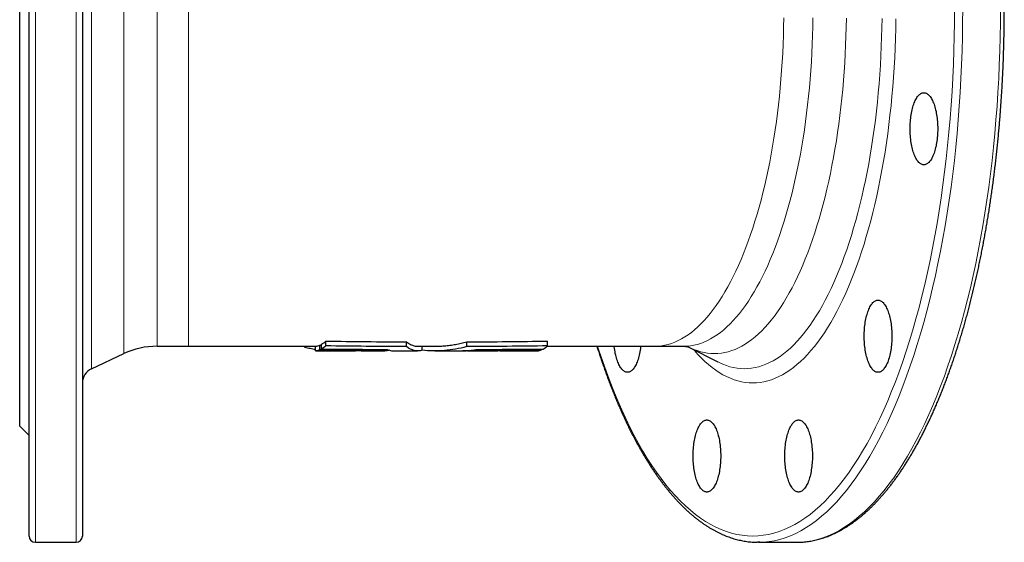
# Model space of a CAD drawing. Header units: millimetres. Extents: x 102 to 921, y 48 to 942.
# Tile 1 of 3: x 109 to 423, y 48 to 215. Entities that reach past the tile are written whole.
import ezdxf

# ---------------------------------------------------------------- set-up
doc = ezdxf.new("R2010")
doc.units = ezdxf.units.MM

msp = doc.modelspace()

# ---------------------------------------------------------------- linework, layer by layer
at = {"color": 7, "linetype": 'Continuous', "lineweight": 25}
for p, q in [((112.24, 50.3), (112.24, 386.3)), ((129.24, 386.3), (129.24, 50.3)), ((109.24, 85.3), (109.24, 351.3)), ((153.01, 110.8), (163.06, 110.8)), ((163.06, 110.8), (203.53, 110.8)), ((200.1, 110.39), (200.1, 110.8)), ((203.53, 109.32), (203.53, 110.82)), ((204.87, 111.17), (205.4, 111.17)), ((204.87, 109.66), (204.87, 111.17)), ((205.4, 109.92), (205.4, 111.43)), ((206.79, 110.92), (206.79, 112.44)), ((224, 109.57), (224, 109.8)), ((232.52, 110.67), (232.52, 112.19)), ((236.02, 110.8), (241.49, 110.8)), ((237.42, 109.52), (237.42, 110.8)), ((251.68, 110.67), (251.68, 112.19)), ((263.89, 109.59), (263.89, 109.83)), ((268.76, 109.62), (268.76, 109.86)), ((275.49, 109.66), (275.49, 109.92)), ((277.27, 110.8), (311.54, 110.8)), ((277.41, 110.92), (277.41, 112.44)), ((311.54, 110.8), (320.83, 110.8)), ((322.47, 110.53), (331.65, 105.8)), ((132.13, 103.65), (142.45, 108.46)), ((209.25, 109.3), (216.28, 109.3)), ((218.07, 109.3), (225.54, 109.3)), ((228.42, 109.3), (236.02, 109.3)), ((241.49, 109.3), (249.04, 109.3)), ((251.88, 109.3), (259.22, 109.3)), ((256.35, 109.57), (256.35, 109.79)), ((262.23, 109.3), (270.87, 109.3)), ((272.13, 109.32), (274.15, 109.32)), ((331.65, 105.8), (331.66, 105.8)), ((109.24, 85.3), (112.24, 82.3)), ((114.24, 48.3), (127.24, 48.3)), ((344.64, 48.3), (356.65, 48.3)), ((356.65, 48.3), (357.03, 48.3))]:
    msp.add_line(p, q, dxfattribs=at)
at = {"color": 8, "linetype": 'Continuous', "lineweight": 18}
for p, q in [((114.24, 388.3), (114.24, 48.3)), ((127.24, 48.3), (127.24, 388.3)), ((132.13, 332.95), (132.13, 103.65)), ((142.45, 108.46), (142.45, 328.14)), ((153.01, 325.8), (153.01, 110.8)), ((163.06, 325.8), (163.06, 110.8))]:
    msp.add_line(p, q, dxfattribs=at)
at = {"color": 8, "linetype": 'Continuous', "lineweight": 18, "flags": 128}
for points in [[(293.38, 110.8), (293.9, 109.19), (295.01, 105.89), (296.16, 102.66), (297.33, 99.51), (298.54, 96.44), (299.77, 93.45), (301.04, 90.55), (302.33, 87.74), (303.65, 85.02), (305, 82.38), (306.38, 79.85), (307.78, 77.4), (309.2, 75.06), (310.65, 72.81), (312.11, 70.66), (313.6, 68.61), (315.11, 66.67), (316.64, 64.82), (318.19, 63.09), (319.75, 61.46), (321.33, 59.94), (322.92, 58.52), (324.53, 57.22), (326.15, 56.02), (327.78, 54.94), (329.42, 53.97), (331.07, 53.11), (332.73, 52.37), (334.4, 51.74), (336.07, 51.22), (337.75, 50.82), (339.43, 50.53), (341.11, 50.36), (342.79, 50.3), (344.47, 50.36), (346.16, 50.53), (347.83, 50.82), (349.51, 51.22), (351.18, 51.74), (352.85, 52.37), (354.51, 53.11), (356.16, 53.97), (357.8, 54.94), (359.43, 56.02), (361.05, 57.22), (362.66, 58.52), (364.25, 59.94), (365.83, 61.46), (367.39, 63.09), (368.94, 64.82), (370.47, 66.67), (371.98, 68.61), (373.47, 70.66), (374.94, 72.81), (376.38, 75.06), (377.81, 77.4), (379.21, 79.85), (380.58, 82.38), (381.93, 85.02), (383.25, 87.74), (384.54, 90.55), (385.81, 93.45), (387.05, 96.44), (388.25, 99.51), (389.43, 102.66), (390.57, 105.89), (391.68, 109.19), (392.75, 112.57), (393.8, 116.03), (394.8, 119.55), (395.77, 123.14), (396.71, 126.8), (397.61, 130.52), (398.47, 134.3), (399.29, 138.14), (400.07, 142.03), (400.82, 145.97), (401.52, 149.97), (402.19, 154.01), (402.81, 158.09), (403.39, 162.22), (403.93, 166.38), (404.43, 170.58), (404.89, 174.82), (405.3, 179.08), (405.68, 183.37), (406, 187.68), (406.29, 192.02), (406.53, 196.37), (406.73, 200.74), (406.88, 205.12), (406.99, 209.51), (407.06, 213.9), (407.08, 218.3)], [(409.69, 218.3), (409.67, 213.85), (409.61, 209.4), (409.49, 204.96), (409.34, 200.53), (409.14, 196.11), (408.89, 191.71), (408.61, 187.32), (408.27, 182.95), (407.9, 178.61), (407.48, 174.3), (407.02, 170.02), (406.51, 165.77), (405.96, 161.55), (405.37, 157.38), (404.74, 153.24), (404.07, 149.15), (403.36, 145.11), (402.6, 141.12), (401.81, 137.18), (400.98, 133.3), (400.11, 129.47), (399.2, 125.71), (398.25, 122.01), (397.27, 118.38), (396.25, 114.81), (395.2, 111.32), (394.11, 107.89), (392.98, 104.55), (391.83, 101.28), (390.64, 98.09), (389.42, 94.99), (388.17, 91.96), (386.89, 89.03), (385.58, 86.18), (384.24, 83.43), (382.88, 80.77), (381.49, 78.2), (380.07, 75.73), (378.63, 73.35), (377.17, 71.08), (375.68, 68.9), (374.17, 66.83), (372.65, 64.86), (371.1, 63), (369.53, 61.24), (367.95, 59.59), (366.35, 58.05), (364.74, 56.62), (363.12, 55.3), (361.48, 54.09), (359.83, 53), (358.16, 52.01), (356.49, 51.15), (354.82, 50.39), (353.13, 49.75), (351.44, 49.23), (349.74, 48.82), (348.04, 48.53), (346.34, 48.36), (345, 48.3)], [(357.03, 48.3), (358.35, 48.36), (360.05, 48.53), (361.75, 48.82), (363.45, 49.23), (365.14, 49.75), (366.83, 50.39), (368.5, 51.15), (370.17, 52.01), (371.84, 53), (373.49, 54.09), (375.13, 55.3), (376.75, 56.62), (378.36, 58.05), (379.96, 59.59), (381.54, 61.24), (383.11, 63), (384.66, 64.86), (386.18, 66.83), (387.69, 68.9), (389.18, 71.08), (390.64, 73.35), (392.08, 75.73), (393.5, 78.2), (394.89, 80.77), (396.25, 83.43), (397.59, 86.18), (398.9, 89.03), (400.18, 91.96), (401.43, 94.99), (402.65, 98.09), (403.84, 101.28), (404.99, 104.55), (406.12, 107.89), (407.21, 111.32), (408.26, 114.81), (409.28, 118.38), (410.26, 122.01), (411.21, 125.71), (412.12, 129.47), (412.99, 133.3), (413.82, 137.18), (414.61, 141.12), (415.37, 145.11), (416.08, 149.15), (416.75, 153.24), (417.38, 157.38), (417.97, 161.55), (418.52, 165.77), (419.03, 170.02), (419.49, 174.3), (419.91, 178.61), (420.28, 182.95), (420.62, 187.32), (420.9, 191.71), (421.15, 196.11), (421.35, 200.53), (421.5, 204.96), (421.62, 209.4), (421.68, 213.85), (421.7, 218.3)], [(352.67, 215.49), (352.63, 212.67), (352.55, 209.87), (352.46, 207.06), (352.33, 204.27), (352.17, 201.48), (351.99, 198.71), (351.78, 195.95), (351.54, 193.2), (351.28, 190.48), (350.99, 187.77), (350.67, 185.08), (350.32, 182.42), (349.95, 179.77), (349.55, 177.16), (349.12, 174.58), (348.67, 172.02), (348.2, 169.5), (347.7, 167), (347.17, 164.55), (346.62, 162.13), (346.04, 159.75), (345.45, 157.41), (344.82, 155.11), (344.18, 152.86), (343.51, 150.65), (342.82, 148.48), (342.11, 146.37), (341.38, 144.3), (340.63, 142.29), (339.86, 140.32), (339.07, 138.41), (338.26, 136.56), (337.43, 134.76), (336.59, 133.01), (335.72, 131.33), (334.84, 129.71), (333.95, 128.14), (333.04, 126.64), (332.11, 125.2), (331.17, 123.83), (330.22, 122.52), (329.25, 121.27), (328.28, 120.09), (327.29, 118.98), (326.29, 117.94), (325.28, 116.97), (324.26, 116.06), (323.23, 115.23), (322.19, 114.46), (321.15, 113.77), (320.1, 113.15), (319.04, 112.6), (317.98, 112.12), (316.91, 111.72), (315.84, 111.39), (314.77, 111.13), (313.7, 110.95), (312.62, 110.84), (311.54, 110.8)], [(320.83, 110.8), (321.91, 110.84), (322.98, 110.95), (324.06, 111.13), (325.13, 111.39), (326.2, 111.72), (327.26, 112.12), (328.33, 112.6), (329.38, 113.15), (330.43, 113.77), (331.48, 114.46), (332.51, 115.23), (333.54, 116.06), (334.56, 116.97), (335.57, 117.94), (336.57, 118.98), (337.56, 120.09), (338.54, 121.27), (339.51, 122.52), (340.46, 123.83), (341.4, 125.2), (342.32, 126.64), (343.23, 128.14), (344.13, 129.71), (345.01, 131.33), (345.87, 133.01), (346.72, 134.76), (347.55, 136.56), (348.36, 138.41), (349.15, 140.32), (349.92, 142.29), (350.67, 144.3), (351.4, 146.37), (352.11, 148.48), (352.8, 150.65), (353.47, 152.86), (354.11, 155.11), (354.73, 157.41), (355.33, 159.75), (355.91, 162.13), (356.46, 164.55), (356.98, 167), (357.48, 169.5), (357.96, 172.02), (358.41, 174.58), (358.84, 177.16), (359.24, 179.77), (359.61, 182.42), (359.95, 185.08), (360.27, 187.77), (360.57, 190.48), (360.83, 193.2), (361.07, 195.95), (361.28, 198.71), (361.46, 201.48), (361.62, 204.27), (361.74, 207.06), (361.84, 209.87), (361.91, 212.67), (361.95, 215.49)], [(372.61, 215.42), (372.57, 212.55), (372.5, 209.68), (372.39, 206.82), (372.27, 203.96), (372.11, 201.12), (371.92, 198.28), (371.71, 195.46), (371.46, 192.66), (371.19, 189.87), (370.89, 187.1), (370.57, 184.36), (370.21, 181.63), (369.83, 178.94), (369.43, 176.26), (368.99, 173.62), (368.53, 171.01), (368.04, 168.43), (367.53, 165.89), (366.99, 163.38), (366.43, 160.91), (365.84, 158.48), (365.23, 156.08), (364.6, 153.74), (363.94, 151.43), (363.26, 149.17), (362.55, 146.96), (361.83, 144.8), (361.08, 142.69), (360.31, 140.63), (359.53, 138.62), (358.72, 136.67), (357.89, 134.77), (357.04, 132.94), (356.18, 131.16), (355.3, 129.44), (354.4, 127.78), (353.48, 126.18), (352.55, 124.64), (351.61, 123.17), (350.65, 121.77), (349.67, 120.43), (348.69, 119.16), (347.69, 117.95), (346.68, 116.82), (345.65, 115.75), (344.62, 114.76), (343.58, 113.83), (342.53, 112.98), (341.47, 112.2), (340.4, 111.49), (339.33, 110.86), (338.25, 110.3), (337.17, 109.81), (336.08, 109.4), (334.98, 109.06), (333.89, 108.8), (332.79, 108.61), (331.69, 108.49), (330.59, 108.46), (329.49, 108.49), (328.39, 108.61), (327.29, 108.8), (326.2, 109.06), (325.1, 109.4), (324.01, 109.81), (322.93, 110.3), (322.47, 110.52)], [(388.39, 215.18), (388.34, 212.06), (388.26, 208.95), (388.15, 205.84), (388.01, 202.74), (387.84, 199.65), (387.64, 196.58), (387.4, 193.52), (387.14, 190.48), (386.85, 187.45), (386.52, 184.45), (386.17, 181.47), (385.78, 178.51), (385.37, 175.59), (384.93, 172.69), (384.46, 169.82), (383.96, 166.99), (383.43, 164.19), (382.87, 161.43), (382.29, 158.71), (381.68, 156.03), (381.04, 153.39), (380.38, 150.79), (379.69, 148.24), (378.98, 145.74), (378.24, 143.29), (377.47, 140.89), (376.69, 138.55), (375.87, 136.26), (375.04, 134.02), (374.19, 131.85), (373.31, 129.73), (372.41, 127.67), (371.49, 125.68), (370.56, 123.74), (369.6, 121.88), (368.62, 120.08), (367.63, 118.34), (366.62, 116.68), (365.6, 115.08), (364.55, 113.56), (363.5, 112.1), (362.43, 110.72), (361.34, 109.42), (360.24, 108.19), (359.14, 107.03), (358.02, 105.95), (356.88, 104.95), (355.74, 104.02), (354.6, 103.18), (353.44, 102.41), (352.27, 101.72), (351.1, 101.11), (349.93, 100.58), (348.74, 100.13), (347.56, 99.77), (346.37, 99.48), (345.18, 99.28), (343.98, 99.15), (342.79, 99.11), (341.6, 99.15), (340.4, 99.28), (339.21, 99.48), (338.02, 99.77), (336.84, 100.13), (335.66, 100.58), (334.48, 101.11), (333.31, 101.72), (332.14, 102.41), (330.99, 103.18), (329.84, 104.02), (328.7, 104.95), (327.57, 105.95), (326.45, 107.03), (325.34, 108.19), (324.24, 109.42), (323.94, 109.77)], [(331.66, 105.8), (332.13, 105.57), (333.26, 105.06), (334.4, 104.63), (335.54, 104.27), (336.68, 104), (337.83, 103.8), (338.97, 103.68), (340.12, 103.65), (341.27, 103.68), (342.42, 103.8), (343.57, 104), (344.71, 104.27), (345.85, 104.63), (346.99, 105.06), (348.12, 105.57), (349.25, 106.15), (350.37, 106.81), (351.48, 107.55), (352.58, 108.37), (353.68, 109.26), (354.77, 110.22), (355.85, 111.26), (356.91, 112.37), (357.97, 113.56), (359.01, 114.81), (360.04, 116.14), (361.06, 117.54), (362.06, 119.01), (363.05, 120.54), (364.02, 122.14), (364.97, 123.81), (365.91, 125.54), (366.83, 127.34), (367.74, 129.2), (368.62, 131.12), (369.48, 133.1), (370.33, 135.13), (371.15, 137.23), (371.95, 139.38), (372.73, 141.58), (373.49, 143.84), (374.22, 146.15), (374.93, 148.5), (375.62, 150.91), (376.28, 153.36), (376.92, 155.85), (377.53, 158.39), (378.12, 160.97), (378.68, 163.59), (379.22, 166.25), (379.73, 168.94), (380.21, 171.67), (380.66, 174.42), (381.09, 177.21), (381.48, 180.03), (381.85, 182.87), (382.19, 185.74), (382.5, 188.62), (382.79, 191.53), (383.04, 194.46), (383.26, 197.41), (383.46, 200.36), (383.62, 203.33), (383.76, 206.31), (383.86, 209.3), (383.94, 212.3), (383.98, 215.3)]]:
    msp.add_lwpolyline(points, dxfattribs=at)
at = {"color": 7, "linetype": 'Continuous', "lineweight": 25, "flags": 128}
for points in [[(401.71, 180.12), (401.71, 179.55), (401.69, 178.98), (401.66, 178.41), (401.63, 177.85), (401.58, 177.29), (401.52, 176.73), (401.45, 176.19), (401.37, 175.66), (401.28, 175.13), (401.18, 174.62), (401.07, 174.13), (400.95, 173.65), (400.82, 173.18), (400.68, 172.73), (400.54, 172.3), (400.39, 171.89), (400.22, 171.5), (400.06, 171.13), (399.88, 170.79), (399.7, 170.46), (399.51, 170.16), (399.32, 169.89), (399.12, 169.64), (398.92, 169.42), (398.71, 169.22), (398.5, 169.05), (398.29, 168.91), (398.08, 168.8), (397.86, 168.71), (397.64, 168.66), (397.42, 168.63), (397.2, 168.63), (396.98, 168.66), (396.77, 168.71), (396.55, 168.8), (396.33, 168.91), (396.12, 169.05), (395.91, 169.22), (395.71, 169.42), (395.5, 169.64), (395.31, 169.89), (395.11, 170.16), (394.93, 170.46), (394.74, 170.79), (394.57, 171.13), (394.4, 171.5), (394.24, 171.89), (394.09, 172.3), (393.94, 172.73), (393.8, 173.18), (393.68, 173.65), (393.56, 174.13), (393.45, 174.62), (393.35, 175.13), (393.26, 175.66), (393.18, 176.19), (393.11, 176.73), (393.05, 177.29), (393, 177.85), (392.96, 178.41), (392.93, 178.98), (392.92, 179.55), (392.91, 180.12), (392.92, 180.7), (392.93, 181.27), (392.96, 181.84), (393, 182.4), (393.05, 182.96), (393.11, 183.51), (393.18, 184.06), (393.26, 184.59), (393.35, 185.11), (393.45, 185.62), (393.56, 186.12), (393.68, 186.6), (393.8, 187.07), (393.94, 187.52), (394.09, 187.95), (394.24, 188.36), (394.4, 188.75), (394.57, 189.11), (394.74, 189.46), (394.93, 189.78), (395.11, 190.08), (395.31, 190.36), (395.5, 190.61), (395.71, 190.83), (395.91, 191.02), (396.12, 191.19), (396.33, 191.34), (396.55, 191.45), (396.77, 191.53), (396.98, 191.59), (397.2, 191.62), (397.42, 191.62), (397.64, 191.59), (397.86, 191.53), (398.08, 191.45), (398.29, 191.34), (398.5, 191.19), (398.71, 191.02), (398.92, 190.83), (399.12, 190.61), (399.32, 190.36), (399.51, 190.08), (399.7, 189.78), (399.88, 189.46), (400.06, 189.11), (400.22, 188.75), (400.39, 188.36), (400.54, 187.95), (400.68, 187.52), (400.82, 187.07), (400.95, 186.6), (401.07, 186.12), (401.18, 185.62), (401.28, 185.11), (401.37, 184.59), (401.45, 184.06), (401.52, 183.51), (401.58, 182.96), (401.63, 182.4), (401.66, 181.84), (401.69, 181.27), (401.71, 180.7), (401.71, 180.12)], [(387.1, 114), (387.1, 113.43), (387.08, 112.86), (387.06, 112.29), (387.02, 111.72), (386.97, 111.16), (386.91, 110.61), (386.84, 110.07), (386.76, 109.53), (386.67, 109.01), (386.57, 108.5), (386.46, 108), (386.34, 107.52), (386.21, 107.06), (386.07, 106.61), (385.93, 106.18), (385.78, 105.77), (385.62, 105.38), (385.45, 105.01), (385.27, 104.66), (385.09, 104.34), (384.9, 104.04), (384.71, 103.77), (384.51, 103.52), (384.31, 103.3), (384.11, 103.1), (383.9, 102.93), (383.68, 102.79), (383.47, 102.68), (383.25, 102.59), (383.03, 102.53), (382.81, 102.5), (382.59, 102.5), (382.37, 102.53), (382.16, 102.59), (381.94, 102.68), (381.72, 102.79), (381.51, 102.93), (381.3, 103.1), (381.1, 103.3), (380.89, 103.52), (380.7, 103.77), (380.5, 104.04), (380.32, 104.34), (380.13, 104.66), (379.96, 105.01), (379.79, 105.38), (379.63, 105.77), (379.48, 106.18), (379.33, 106.61), (379.2, 107.06), (379.07, 107.52), (378.95, 108), (378.84, 108.5), (378.74, 109.01), (378.65, 109.53), (378.57, 110.07), (378.5, 110.61), (378.44, 111.16), (378.39, 111.72), (378.35, 112.29), (378.32, 112.86), (378.31, 113.43), (378.3, 114), (378.31, 114.57), (378.32, 115.15), (378.35, 115.72), (378.39, 116.28), (378.44, 116.84), (378.5, 117.39), (378.57, 117.93), (378.65, 118.47), (378.74, 118.99), (378.84, 119.5), (378.95, 120), (379.07, 120.48), (379.2, 120.95), (379.33, 121.39), (379.48, 121.82), (379.63, 122.23), (379.79, 122.62), (379.96, 122.99), (380.13, 123.34), (380.32, 123.66), (380.5, 123.96), (380.7, 124.23), (380.89, 124.48), (381.1, 124.71), (381.3, 124.9), (381.51, 125.07), (381.72, 125.21), (381.94, 125.33), (382.16, 125.41), (382.37, 125.47), (382.59, 125.5), (382.81, 125.5), (383.03, 125.47), (383.25, 125.41), (383.47, 125.33), (383.68, 125.21), (383.9, 125.07), (384.11, 124.9), (384.31, 124.71), (384.51, 124.48), (384.71, 124.23), (384.9, 123.96), (385.09, 123.66), (385.27, 123.34), (385.45, 122.99), (385.62, 122.62), (385.78, 122.23), (385.93, 121.82), (386.07, 121.39), (386.21, 120.95), (386.34, 120.48), (386.46, 120), (386.57, 119.5), (386.67, 118.99), (386.76, 118.47), (386.84, 117.93), (386.91, 117.39), (386.97, 116.84), (387.02, 116.28), (387.06, 115.72), (387.08, 115.15), (387.1, 114.57), (387.1, 114)], [(307.1, 110.8), (307.08, 110.61), (307.01, 110.07), (306.93, 109.53), (306.84, 109.01), (306.74, 108.5), (306.63, 108), (306.51, 107.52), (306.39, 107.06), (306.25, 106.61), (306.1, 106.18), (305.95, 105.77), (305.79, 105.38), (305.62, 105.01), (305.45, 104.66), (305.26, 104.34), (305.08, 104.04), (304.88, 103.77), (304.69, 103.52), (304.49, 103.3), (304.28, 103.1), (304.07, 102.93), (303.86, 102.79), (303.64, 102.68), (303.42, 102.59), (303.21, 102.53), (302.99, 102.5), (302.77, 102.5), (302.55, 102.53), (302.33, 102.59), (302.11, 102.68), (301.9, 102.79), (301.69, 102.93), (301.48, 103.1), (301.27, 103.3), (301.07, 103.52), (300.87, 103.77), (300.68, 104.04), (300.49, 104.34), (300.31, 104.66), (300.13, 105.01), (299.97, 105.38), (299.8, 105.77), (299.65, 106.18), (299.51, 106.61), (299.37, 107.06), (299.24, 107.52), (299.12, 108), (299.01, 108.5), (298.91, 109.01), (298.82, 109.53), (298.74, 110.07), (298.67, 110.61), (298.65, 110.8)], [(332.58, 75.83), (332.58, 75.25), (332.56, 74.68), (332.53, 74.11), (332.49, 73.55), (332.45, 72.99), (332.39, 72.44), (332.32, 71.89), (332.24, 71.36), (332.15, 70.84), (332.05, 70.33), (331.94, 69.83), (331.82, 69.35), (331.69, 68.88), (331.55, 68.43), (331.41, 68), (331.25, 67.59), (331.09, 67.2), (330.93, 66.83), (330.75, 66.49), (330.57, 66.17), (330.38, 65.87), (330.19, 65.59), (329.99, 65.34), (329.79, 65.12), (329.58, 64.92), (329.37, 64.76), (329.16, 64.61), (328.95, 64.5), (328.73, 64.41), (328.51, 64.36), (328.29, 64.33), (328.07, 64.33), (327.85, 64.36), (327.63, 64.41), (327.42, 64.5), (327.2, 64.61), (326.99, 64.76), (326.78, 64.92), (326.57, 65.12), (326.37, 65.34), (326.17, 65.59), (325.98, 65.87), (325.79, 66.17), (325.61, 66.49), (325.44, 66.83), (325.27, 67.2), (325.11, 67.59), (324.96, 68), (324.81, 68.43), (324.67, 68.88), (324.55, 69.35), (324.43, 69.83), (324.32, 70.33), (324.22, 70.84), (324.13, 71.36), (324.05, 71.89), (323.98, 72.44), (323.92, 72.99), (323.87, 73.55), (323.83, 74.11), (323.8, 74.68), (323.79, 75.25), (323.78, 75.83), (323.79, 76.4), (323.8, 76.97), (323.83, 77.54), (323.87, 78.1), (323.92, 78.66), (323.98, 79.22), (324.05, 79.76), (324.13, 80.29), (324.22, 80.82), (324.32, 81.33), (324.43, 81.82), (324.55, 82.3), (324.67, 82.77), (324.81, 83.22), (324.96, 83.65), (325.11, 84.06), (325.27, 84.45), (325.44, 84.82), (325.61, 85.16), (325.79, 85.49), (325.98, 85.78), (326.17, 86.06), (326.37, 86.31), (326.57, 86.53), (326.78, 86.73), (326.99, 86.9), (327.2, 87.04), (327.42, 87.15), (327.63, 87.24), (327.85, 87.29), (328.07, 87.32), (328.29, 87.32), (328.51, 87.29), (328.73, 87.24), (328.95, 87.15), (329.16, 87.04), (329.37, 86.9), (329.58, 86.73), (329.79, 86.53), (329.99, 86.31), (330.19, 86.06), (330.38, 85.78), (330.57, 85.49), (330.75, 85.16), (330.93, 84.82), (331.09, 84.45), (331.25, 84.06), (331.41, 83.65), (331.55, 83.22), (331.69, 82.77), (331.82, 82.3), (331.94, 81.82), (332.05, 81.33), (332.15, 80.82), (332.24, 80.29), (332.32, 79.76), (332.39, 79.22), (332.45, 78.66), (332.49, 78.1), (332.53, 77.54), (332.56, 76.97), (332.58, 76.4), (332.58, 75.83)], [(361.8, 75.83), (361.8, 75.25), (361.78, 74.68), (361.75, 74.11), (361.71, 73.55), (361.66, 72.99), (361.61, 72.44), (361.54, 71.89), (361.45, 71.36), (361.36, 70.84), (361.26, 70.33), (361.15, 69.83), (361.04, 69.35), (360.91, 68.88), (360.77, 68.43), (360.63, 68), (360.47, 67.59), (360.31, 67.2), (360.14, 66.83), (359.97, 66.49), (359.79, 66.17), (359.6, 65.87), (359.41, 65.59), (359.21, 65.34), (359.01, 65.12), (358.8, 64.92), (358.59, 64.76), (358.38, 64.61), (358.16, 64.5), (357.95, 64.41), (357.73, 64.36), (357.51, 64.33), (357.29, 64.33), (357.07, 64.36), (356.85, 64.41), (356.64, 64.5), (356.42, 64.61), (356.21, 64.76), (356, 64.92), (355.79, 65.12), (355.59, 65.34), (355.39, 65.59), (355.2, 65.87), (355.01, 66.17), (354.83, 66.49), (354.66, 66.83), (354.49, 67.2), (354.33, 67.59), (354.17, 68), (354.03, 68.43), (353.89, 68.88), (353.76, 69.35), (353.64, 69.83), (353.53, 70.33), (353.43, 70.84), (353.34, 71.36), (353.26, 71.89), (353.19, 72.44), (353.13, 72.99), (353.09, 73.55), (353.05, 74.11), (353.02, 74.68), (353, 75.25), (353, 75.83), (353, 76.4), (353.02, 76.97), (353.05, 77.54), (353.09, 78.1), (353.13, 78.66), (353.19, 79.22), (353.26, 79.76), (353.34, 80.29), (353.43, 80.82), (353.53, 81.33), (353.64, 81.82), (353.76, 82.3), (353.89, 82.77), (354.03, 83.22), (354.17, 83.65), (354.33, 84.06), (354.49, 84.45), (354.66, 84.82), (354.83, 85.16), (355.01, 85.49), (355.2, 85.78), (355.39, 86.06), (355.59, 86.31), (355.79, 86.53), (356, 86.73), (356.21, 86.9), (356.42, 87.04), (356.64, 87.15), (356.85, 87.24), (357.07, 87.29), (357.29, 87.32), (357.51, 87.32), (357.73, 87.29), (357.95, 87.24), (358.16, 87.15), (358.38, 87.04), (358.59, 86.9), (358.8, 86.73), (359.01, 86.53), (359.21, 86.31), (359.41, 86.06), (359.6, 85.78), (359.79, 85.49), (359.97, 85.16), (360.14, 84.82), (360.31, 84.45), (360.47, 84.06), (360.63, 83.65), (360.77, 83.22), (360.91, 82.77), (361.04, 82.3), (361.15, 81.82), (361.26, 81.33), (361.36, 80.82), (361.45, 80.29), (361.54, 79.76), (361.61, 79.22), (361.66, 78.66), (361.71, 78.1), (361.75, 77.54), (361.78, 76.97), (361.8, 76.4), (361.8, 75.83)], [(345, 48.3), (344.64, 48.3), (344.26, 48.3)]]:
    msp.add_lwpolyline(points, dxfattribs=at)
at = {"color": 7, "linetype": 'Continuous', "lineweight": 25}
for centre, radius, start, end in [((153.01, 85.8), 25, 90, 115), ((134.24, 99.11), 5, 115, 180), ((114.24, 50.3), 2, 180, 270), ((127.24, 50.3), 2, 270, 0)]:
    msp.add_arc(centre, radius, start, end, dxfattribs=at)
for points, knots in [([(357.05, 48.3), (357.11, 48.3), (357.44, 48.31), (358.05, 48.33), (358.87, 48.39), (359.7, 48.47), (360.52, 48.58), (361.34, 48.71), (362.16, 48.87), (362.99, 49.05), (363.81, 49.26), (364.63, 49.5), (365.44, 49.76), (366.26, 50.04), (367.08, 50.36), (367.89, 50.69), (368.7, 51.06), (369.52, 51.45), (370.33, 51.86), (371.13, 52.3), (371.94, 52.77), (372.74, 53.26), (373.54, 53.77), (374.34, 54.31), (375.14, 54.88), (375.93, 55.47), (376.72, 56.09), (377.5, 56.73), (378.28, 57.4), (379.06, 58.09), (379.84, 58.81), (380.61, 59.55), (381.37, 60.31), (382.14, 61.1), (382.9, 61.92), (383.65, 62.75), (384.4, 63.61), (385.14, 64.5), (385.88, 65.4), (386.62, 66.33), (387.34, 67.28), (388.07, 68.26), (388.79, 69.26), (389.5, 70.28), (390.21, 71.32), (390.91, 72.38), (391.61, 73.47), (392.3, 74.58), (392.99, 75.71), (393.67, 76.86), (394.34, 78.03), (395.01, 79.22), (395.67, 80.44), (396.32, 81.67), (396.97, 82.92), (397.62, 84.2), (398.25, 85.49), (398.88, 86.81), (399.51, 88.14), (400.12, 89.49), (400.73, 90.87), (401.34, 92.26), (401.93, 93.67), (402.52, 95.1), (403.1, 96.54), (403.68, 98.01), (404.25, 99.49), (404.81, 100.99), (405.36, 102.51), (405.9, 104.04), (406.44, 105.59), (406.97, 107.16), (407.5, 108.75), (408.01, 110.35), (408.52, 111.97), (409.02, 113.6), (409.51, 115.25), (410, 116.91), (410.47, 118.59), (410.94, 120.29), (411.4, 122), (411.85, 123.72), (412.3, 125.46), (412.73, 127.21), (413.16, 128.97), (413.57, 130.75), (413.98, 132.54), (414.39, 134.35), (414.78, 136.16), (415.16, 137.99), (415.54, 139.83), (415.9, 141.68), (416.26, 143.55), (416.61, 145.42), (416.95, 147.31), (417.28, 149.2), (417.6, 151.11), (417.92, 153.02), (418.22, 154.95), (418.51, 156.89), (418.8, 158.83), (419.08, 160.79), (419.34, 162.75), (419.6, 164.72), (419.85, 166.7), (420.09, 168.68), (420.32, 170.68), (420.54, 172.68), (420.75, 174.68), (420.95, 176.7), (421.14, 178.72), (421.32, 180.74), (421.49, 182.78), (421.66, 184.81), (421.81, 186.86), (421.95, 188.9), (422.09, 190.95), (422.21, 193.01), (422.33, 195.07), (422.43, 197.13), (422.53, 199.2), (422.61, 201.26), (422.69, 203.34), (422.75, 205.41), (422.81, 207.48), (422.85, 209.56), (422.89, 211.64), (422.92, 213.72), (422.93, 215.8), (422.94, 217.88), (422.94, 219.96), (422.93, 222.04), (422.9, 224.12), (422.87, 226.2), (422.83, 228.27), (422.78, 230.35), (422.71, 232.42), (422.64, 234.49), (422.56, 236.56), (422.47, 238.63), (422.37, 240.69), (422.26, 242.76), (422.14, 244.81), (422.01, 246.86), (421.87, 248.91), (421.72, 250.96), (421.56, 253), (421.39, 255.03), (421.21, 257.06), (421.03, 259.08), (420.83, 261.1), (420.62, 263.11), (420.41, 265.11), (420.18, 267.11), (419.95, 269.1), (419.7, 271.08), (419.45, 273.05), (419.19, 275.02), (418.91, 276.97), (418.63, 278.92), (418.34, 280.86), (418.04, 282.79), (417.73, 284.71), (417.41, 286.62), (417.09, 288.52), (416.75, 290.41), (416.4, 292.29), (416.05, 294.16), (415.69, 296.02), (415.32, 297.86), (414.94, 299.69), (414.55, 301.52), (414.15, 303.32), (413.74, 305.12), (413.33, 306.9), (412.91, 308.67), (412.47, 310.43), (412.03, 312.17), (411.59, 313.9), (411.13, 315.62), (410.66, 317.32), (410.19, 319), (409.71, 320.67), (409.22, 322.33), (408.73, 323.97), (408.22, 325.59), (407.71, 327.2), (407.19, 328.79), (406.66, 330.36), (406.13, 331.92), (405.58, 333.46), (405.03, 334.99), (404.48, 336.5), (403.91, 337.99), (403.34, 339.46), (402.76, 340.91), (402.17, 342.35), (401.58, 343.76), (400.98, 345.16), (400.37, 346.54), (399.76, 347.9), (399.14, 349.24), (398.51, 350.57), (397.88, 351.87), (397.24, 353.15), (396.59, 354.41), (395.94, 355.66), (395.28, 356.88), (394.62, 358.08), (393.95, 359.26), (393.27, 360.42), (392.59, 361.56), (391.9, 362.67), (391.2, 363.77), (390.5, 364.84), (389.8, 365.89), (389.08, 366.92), (388.37, 367.93), (387.64, 368.91), (386.92, 369.88), (386.18, 370.82), (385.45, 371.73), (384.7, 372.63), (383.96, 373.5), (383.2, 374.34), (382.45, 375.17), (381.69, 375.97), (380.92, 376.74), (380.15, 377.49), (379.38, 378.22), (378.6, 378.92), (377.82, 379.6), (377.03, 380.25), (376.24, 380.88), (375.45, 381.49), (374.65, 382.07), (373.85, 382.62), (373.05, 383.15), (372.25, 383.65), (371.44, 384.13), (370.63, 384.58), (369.82, 385), (369, 385.4), (368.19, 385.78), (367.37, 386.12), (366.55, 386.45), (365.73, 386.74), (364.91, 387.01), (364.09, 387.26), (363.27, 387.48), (362.44, 387.67), (361.62, 387.84), (360.8, 387.98), (359.97, 388.1), (359.15, 388.19), (358.32, 388.25), (357.62, 388.29), (357.18, 388.29), (357.03, 388.29)], [0, 0, 0, 0, 0.000793, 0.004601, 0.008409, 0.012219, 0.01603, 0.019845, 0.023664, 0.027486, 0.031314, 0.035148, 0.038987, 0.042833, 0.046685, 0.050545, 0.054411, 0.058285, 0.062165, 0.066052, 0.069946, 0.073846, 0.077752, 0.081664, 0.085582, 0.089504, 0.093431, 0.097362, 0.101297, 0.105235, 0.109177, 0.113121, 0.117067, 0.121016, 0.124966, 0.128917, 0.13287, 0.136824, 0.140778, 0.144733, 0.148689, 0.152644, 0.1566, 0.160556, 0.164511, 0.168466, 0.172421, 0.176375, 0.180329, 0.184283, 0.188236, 0.192188, 0.19614, 0.200091, 0.204042, 0.207992, 0.211941, 0.21589, 0.219838, 0.223785, 0.227732, 0.231678, 0.235623, 0.239568, 0.243513, 0.247456, 0.251399, 0.255342, 0.259284, 0.263225, 0.267166, 0.271106, 0.275046, 0.278985, 0.282924, 0.286863, 0.290801, 0.294738, 0.298675, 0.302612, 0.306548, 0.310484, 0.31442, 0.318355, 0.322289, 0.326224, 0.330158, 0.334092, 0.338025, 0.341959, 0.345891, 0.349824, 0.353757, 0.357689, 0.361621, 0.365552, 0.369484, 0.373415, 0.377346, 0.381277, 0.385207, 0.389138, 0.393068, 0.396998, 0.400928, 0.404858, 0.408787, 0.412717, 0.416646, 0.420575, 0.424504, 0.428433, 0.432362, 0.436291, 0.44022, 0.444148, 0.448077, 0.452005, 0.455934, 0.459862, 0.46379, 0.467718, 0.471647, 0.475575, 0.479503, 0.483431, 0.487359, 0.491287, 0.495215, 0.499143, 0.503071, 0.506999, 0.510927, 0.514855, 0.518783, 0.522711, 0.526639, 0.530567, 0.534495, 0.538423, 0.542351, 0.546279, 0.550208, 0.554136, 0.558065, 0.561993, 0.565922, 0.569851, 0.573779, 0.577708, 0.581637, 0.585566, 0.589496, 0.593425, 0.597355, 0.601284, 0.605214, 0.609144, 0.613074, 0.617005, 0.620935, 0.624866, 0.628797, 0.632728, 0.636659, 0.640591, 0.644522, 0.648454, 0.652387, 0.656319, 0.660252, 0.664185, 0.668118, 0.672052, 0.675986, 0.67992, 0.683854, 0.687789, 0.691725, 0.69566, 0.699596, 0.703533, 0.70747, 0.711407, 0.715344, 0.719283, 0.723221, 0.72716, 0.7311, 0.73504, 0.73898, 0.742921, 0.746863, 0.750805, 0.754748, 0.758691, 0.762635, 0.766579, 0.770524, 0.77447, 0.778416, 0.782363, 0.786311, 0.790259, 0.794208, 0.798158, 0.802108, 0.806059, 0.810011, 0.813963, 0.817916, 0.821869, 0.825823, 0.829778, 0.833733, 0.837688, 0.841644, 0.8456, 0.849557, 0.853513, 0.85747, 0.861426, 0.865382, 0.869338, 0.873293, 0.877247, 0.8812, 0.885152, 0.889102, 0.89305, 0.896996, 0.90094, 0.90488, 0.908818, 0.912752, 0.916681, 0.920607, 0.924527, 0.928442, 0.932352, 0.936255, 0.940153, 0.944043, 0.947927, 0.951804, 0.955674, 0.959537, 0.963393, 0.967242, 0.971084, 0.97492, 0.97875, 0.982575, 0.986395, 0.990212, 0.994025, 0.997835, 1, 1, 1, 1]), ([(203.53, 109.73), (203.5, 109.73), (202.92, 109.81), (201.77, 110.02), (200.66, 110.27), (200.1, 110.39)], [0, 0, 0, 0, 0.023874, 0.511969, 1, 1, 1, 1]), ([(232.52, 112.19), (232.72, 112.04), (233.12, 111.73), (233.73, 111.38), (234.34, 111.1), (234.95, 110.92), (235.51, 110.81), (235.87, 110.81), (236.02, 110.81)], [0, 0, 0, 0, 0.173789, 0.347638, 0.521489, 0.695279, 0.871009, 1, 1, 1, 1]), ([(237.42, 109.52), (236.6, 109.26), (235.78, 109.23), (234.14, 109.62), (233.33, 110.03), (232.52, 110.67)], [0, 0, 0, 0, 0.5, 0.5, 1, 1, 1, 1]), ([(251.68, 110.67), (249.32, 110.03), (246.94, 109.62), (242.19, 109.23), (239.81, 109.26), (237.42, 109.52)], [0, 0, 0, 0, 0.5, 0.5, 1, 1, 1, 1]), ([(241.49, 110.81), (241.91, 110.81), (242.92, 110.81), (244.54, 110.91), (246.32, 111.09), (248.12, 111.37), (249.9, 111.73), (251.09, 112.04), (251.68, 112.19)], [0, 0, 0, 0, 0.123391, 0.297149, 0.472831, 0.648576, 0.824319, 1, 1, 1, 1]), ([(293.13, 110.8), (293.28, 110.33), (293.6, 109.33), (294.1, 107.81), (294.63, 106.23), (295.16, 104.68), (295.7, 103.13), (296.25, 101.61), (296.81, 100.1), (297.38, 98.61), (297.95, 97.14), (298.53, 95.69), (299.11, 94.25), (299.71, 92.83), (300.31, 91.44), (300.91, 90.06), (301.53, 88.7), (302.15, 87.35), (302.77, 86.03), (303.41, 84.73), (304.05, 83.45), (304.69, 82.19), (305.35, 80.94), (306.01, 79.72), (306.67, 78.52), (307.34, 77.34), (308.02, 76.18), (308.7, 75.04), (309.39, 73.93), (310.09, 72.83), (310.79, 71.76), (311.49, 70.71), (312.2, 69.68), (312.92, 68.67), (313.64, 67.68), (314.37, 66.72), (315.1, 65.78), (315.84, 64.87), (316.58, 63.97), (317.33, 63.1), (318.08, 62.26), (318.84, 61.43), (319.6, 60.63), (320.37, 59.86), (321.14, 59.11), (321.91, 58.38), (322.69, 57.68), (323.47, 57), (324.26, 56.34), (325.05, 55.72), (325.84, 55.11), (326.63, 54.53), (327.43, 53.98), (328.24, 53.45), (329.04, 52.95), (329.85, 52.47), (330.66, 52.02), (331.47, 51.6), (332.28, 51.2), (333.1, 50.82), (333.92, 50.47), (334.74, 50.15), (335.55, 49.86), (336.38, 49.58), (337.2, 49.34), (338.02, 49.12), (338.84, 48.93), (339.67, 48.76), (340.49, 48.62), (341.32, 48.5), (342.14, 48.41), (342.97, 48.35), (343.66, 48.31), (344.08, 48.31), (344.23, 48.31)], [0, 0, 0, 0, 0.0122, 0.026265, 0.040331, 0.054399, 0.068469, 0.08254, 0.096614, 0.110689, 0.124767, 0.138847, 0.152928, 0.167012, 0.181098, 0.195187, 0.209277, 0.22337, 0.237466, 0.251563, 0.265663, 0.279765, 0.29387, 0.307977, 0.322086, 0.336198, 0.350312, 0.364428, 0.378546, 0.392666, 0.406787, 0.42091, 0.435035, 0.449161, 0.463287, 0.477414, 0.491541, 0.505668, 0.519793, 0.533917, 0.548038, 0.562157, 0.576271, 0.590381, 0.604486, 0.618583, 0.632673, 0.646754, 0.660824, 0.674883, 0.688928, 0.70296, 0.716975, 0.730973, 0.744952, 0.758912, 0.77285, 0.786765, 0.800657, 0.814525, 0.828368, 0.842185, 0.855977, 0.869745, 0.883488, 0.897207, 0.910904, 0.92458, 0.938237, 0.951877, 0.965503, 0.979117, 0.992723, 1, 1, 1, 1]), ([(320.83, 110.8), (320.92, 110.8), (321.11, 110.8), (321.39, 110.77), (321.64, 110.74), (321.85, 110.7), (322.03, 110.67), (322.18, 110.63), (322.3, 110.59), (322.39, 110.56), (322.45, 110.53), (322.48, 110.52), (322.48, 110.52), (322.49, 110.52)], [0, 0, 0, 0, 0.104262, 0.223703, 0.329875, 0.426703, 0.516669, 0.601433, 0.691066, 0.776012, 0.857219, 0.935494, 1, 1, 1, 1]), ([(210.15, 109.31), (209.59, 109.3), (208.99, 109.28), (208.4, 109.31), (208.36, 109.31)], [0, 0, 0, 0, 0.9367051, 1, 1, 1, 1]), ([(217.61, 109.32), (217.21, 109.31), (216.76, 109.29), (216.31, 109.3), (216.28, 109.3)], [0, 0, 0, 0, 0.9117466, 1, 1, 1, 1]), ([(218.07, 109.3), (218.06, 109.3), (217.91, 109.29), (217.76, 109.31), (217.61, 109.32)], [0, 0, 0, 0, 0.049741, 1, 1, 1, 1]), ([(226.97, 109.54), (226.82, 109.49), (226.46, 109.38), (225.89, 109.3), (225.26, 109.29), (224.63, 109.37), (224.21, 109.5), (224, 109.57)], [0, 0, 0, 0, 0.153867, 0.365363, 0.576935, 0.788506, 1, 1, 1, 1]), ([(226.34, 109.79), (226.57, 109.69), (227.03, 109.49), (227.72, 109.35), (228.19, 109.28), (228.42, 109.3), (228.42, 109.3)], [0, 0, 0, 0, 0.332034, 0.664212, 0.996392, 1, 1, 1, 1]), ([(249.04, 109.3), (249.69, 109.31), (251.03, 109.33), (253.05, 109.49), (254.4, 109.69), (255.08, 109.79)], [0, 0, 0, 0, 0.326212, 0.663181, 1, 1, 1, 1]), ([(256.35, 109.57), (255.75, 109.5), (254.55, 109.37), (252.74, 109.3), (251.36, 109.29), (250.6, 109.33), (250.43, 109.34)], [0, 0, 0, 0, 0.305239, 0.610586, 0.915934, 1, 1, 1, 1]), ([(259.22, 109.31), (259.45, 109.3), (260.12, 109.3), (261.24, 109.35), (262.56, 109.44), (263.45, 109.54), (263.89, 109.59)], [0, 0, 0, 0, 0.149719, 0.43285, 0.716425, 1, 1, 1, 1]), ([(268.76, 109.62), (268.71, 109.6), (268.6, 109.56), (268.36, 109.52), (268.06, 109.47), (267.71, 109.43), (267.3, 109.4), (266.84, 109.37), (266.33, 109.35), (265.78, 109.33), (265.19, 109.32), (264.56, 109.31), (263.9, 109.3), (263.2, 109.3), (262.49, 109.3), (261.77, 109.3), (261.02, 109.3), (260.24, 109.3), (259.67, 109.3), (259.36, 109.3), (259.32, 109.3)], [0, 0, 0, 0, 0.057165, 0.11433, 0.173151, 0.231973, 0.289143, 0.346314, 0.405151, 0.463988, 0.521063, 0.578139, 0.636869, 0.6956, 0.752729, 0.809857, 0.868642, 0.927427, 0.991774, 1, 1, 1, 1]), ([(270.86, 109.3), (270.94, 109.3), (271.21, 109.3), (271.64, 109.3), (271.97, 109.31), (272.13, 109.32)], [0, 0, 0, 0, 0.148345, 0.574173, 1, 1, 1, 1])]:
    msp.add_open_spline(points, degree=3, knots=knots, dxfattribs=at)
for points in [[(203.53, 110.82), (203.98, 110.86), (204.42, 110.98), (204.87, 111.17)], [(205.4, 111.43), (205.87, 111.69), (206.33, 112.03), (206.79, 112.44)], [(206.79, 110.92), (206.33, 110.51), (205.87, 110.18), (205.4, 109.92)], [(205.4, 109.92), (212.38, 109.85), (219.36, 109.81), (226.34, 109.79)], [(206.79, 112.44), (215.37, 112.31), (223.94, 112.23), (232.52, 112.19)], [(232.52, 110.67), (223.94, 110.71), (215.37, 110.79), (206.79, 110.92)], [(251.68, 112.19), (260.26, 112.23), (268.83, 112.31), (277.41, 112.44)], [(277.41, 110.92), (268.83, 110.79), (260.26, 110.71), (251.68, 110.67)], [(255.08, 109.79), (262.06, 109.81), (269.04, 109.85), (276.02, 109.92)], [(276.02, 109.92), (276.48, 110.18), (276.95, 110.51), (277.41, 110.92)], [(204.87, 109.66), (204.42, 109.48), (203.98, 109.36), (203.53, 109.32)], [(203.53, 109.32), (205.74, 109.32), (207.94, 109.31), (210.15, 109.31)], [(224, 109.57), (217.62, 109.59), (211.25, 109.62), (204.87, 109.66)], [(263.89, 109.59), (261.38, 109.58), (258.86, 109.57), (256.35, 109.57)], [(275.49, 109.66), (273.24, 109.65), (271, 109.63), (268.76, 109.62)], [(274.15, 109.32), (274.59, 109.36), (275.04, 109.48), (275.49, 109.66)]]:
    msp.add_open_spline(points, degree=3, dxfattribs=at)

doc.saveas('drawing.dxf')
